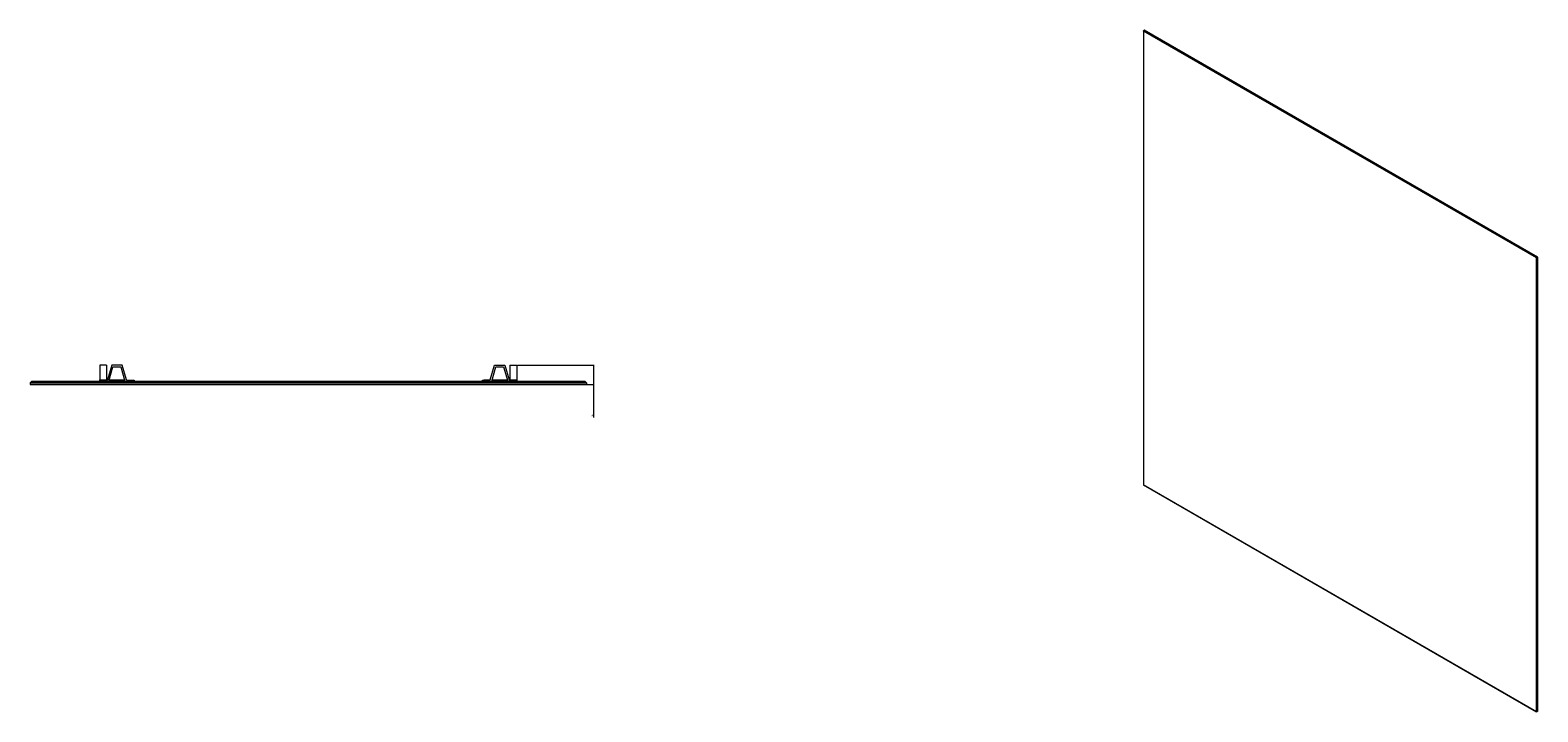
# Model space of a CAD drawing. Header units: millimetres. Extents: x -1730 to 438, y -395 to 1921.
# Tile 1 of 3: x -1730 to 438, y -395 to 586. Entities that reach past the tile are written whole.
import ezdxf

# ---------------------------------------------------------------- set-up
doc = ezdxf.new("R2010")
doc.units = ezdxf.units.MM
doc.styles.add('SLDTEXTSTYLE0', font='TXT', dxfattribs={"width": 0.605})
doc.dimstyles.new('SLDDIMSTYLE0', dxfattribs={"dimtxt": 2.311487, "dimasz": 2.5, "dimexe": 0, "dimexo": 0.0625, "dimgap": 0.577872, "dimtad": 1, "dimtoh": 1, "dimrnd": 1e-09, "dimzin": 12, "dimdsep": 46, "dimtxsty": 'SLDTEXTSTYLE0', "dimsah": 1, "dimcen": 0.09, "dimadec": 0, "dimazin": 0, "dimtfac": 1, "dimtofl": 0, "dimtmove": 0, "dimatfit": 3, "dimfxl": 1, "dimfrac": 2, "dimtolj": 1, "dimtzin": 12, "dimarcsym": 0})

# ---------------------------------------------------------------- blocks, each defined once
blk = doc.blocks.new('*D3')
at = {"color": 7, "linetype": 'Continuous', "lineweight": 0}
for p, q in [((-1029.1, 104.3), (-919.1, 104.3)), ((-920.1, 104.3), (-920.1, 76.3)), ((-929.3, 76.3), (-919.1, 76.3)), ((-920.1, 76.3), (-920.1, 28.9))]:
    blk.add_line(p, q, dxfattribs=at)
for points in [[(-920.1, 104.3), (-920.4, 101.8), (-919.8, 101.8)], [(-920.1, 76.3), (-919.8, 78.8), (-920.4, 78.8)]]:
    blk.add_solid(points, dxfattribs=at)
at = {"color": 7, "linetype": 'Continuous', "lineweight": 0, "insert": (-923.1, 30.5), "char_height": 2.38, "attachment_point": 1, "rotation": 90, "style": 'SLDTEXTSTYLE0'}
blk.add_mtext('28', dxfattribs=at)

msp = doc.modelspace()

# ---------------------------------------------------------------- linework, layer by layer
at = {"color": 7, "linetype": 'Continuous', "lineweight": 15}
for p, q in [((-127.539, 586.096), (-129.166, 585.157)), ((438.146, 259.533), (-127.539, 586.096)), ((-129.166, 585.157), (436.52, 258.594)), ((436.237, 258.431), (-129.166, 584.83)), ((438.146, 259.533), (436.52, 258.594)), ((438.146, -393.7), (438.146, 259.533)), ((-1630.079, 104.255), (-1630.079, 82.827)), ((-1620.079, 104.255), (-1630.079, 104.255)), ((-1620.079, 104.255), (-1620.079, 82.827)), ((-1612.829, 104.255), (-1618.978, 82.827)), ((-1616.829, 81.255), (-1610.945, 101.755)), ((-1597.829, 104.255), (-1612.829, 104.255)), ((-1599.712, 101.755), (-1593.829, 81.255)), ((-1591.679, 82.827), (-1597.829, 104.255)), ((-1068.478, 82.827), (-1062.329, 104.255)), ((-1066.329, 81.255), (-1060.445, 101.755)), ((-1062.329, 104.255), (-1047.329, 104.255)), ((-1049.212, 101.755), (-1043.329, 81.255)), ((-1047.329, 104.255), (-1041.179, 82.827)), ((-1040.079, 104.255), (-1040.079, 82.827)), ((-1040.079, 104.255), (-1030.079, 104.255)), ((-1030.079, 104.255), (-1030.079, 82.827)), ((-1727.579, 81.255), (-1730.079, 78.755)), ((-1730.079, 78.755), (-1730.079, 76.455)), ((-930.079, 78.755), (-1730.079, 78.755)), ((-1730.079, 76.455), (-930.079, 76.455)), ((-930.279, 76.255), (-1729.879, 76.255)), ((-1727.579, 81.255), (-932.579, 81.255)), ((-1628.079, 82.755), (-1619.074, 82.755)), ((-1594.259, 82.755), (-1616.398, 82.755)), ((-1591.583, 82.755), (-1582.579, 82.755)), ((-1582.579, 81.255), (-1582.579, 82.755)), ((-1582.579, 82.755), (-1580.579, 82.755)), ((-1580.579, 82.755), (-1580.579, 81.255)), ((-1079.579, 81.255), (-1079.579, 82.755)), ((-1079.579, 82.755), (-1077.579, 82.755)), ((-1077.579, 82.755), (-1077.579, 81.255)), ((-1068.574, 82.755), (-1077.579, 82.755)), ((-1043.759, 82.755), (-1065.898, 82.755)), ((-1032.079, 82.755), (-1041.083, 82.755)), ((-930.079, 78.755), (-932.579, 81.255)), ((-930.079, 78.755), (-930.079, 76.455)), ((-129.166, -68.076), (436.237, -394.476)), ((436.52, -394.639), (-129.166, -68.076)), ((436.52, -388.679), (436.237, -388.515)), ((436.237, -392.598), (436.52, -392.761)), ((438.146, -393.7), (436.52, -394.639))]:
    msp.add_line(p, q, dxfattribs=at)
at = {"color": 142, "linetype": 'Continuous', "lineweight": 0, "true_color": 0x0080c0}
for p, q in [((-129.166, 584.83), (-129.166, 585.157)), ((-129.166, 584.83), (-129.166, -68.076)), ((436.52, 258.594), (436.237, 258.431)), ((436.237, -394.476), (436.237, 258.431)), ((436.52, 258.594), (436.52, -394.639)), ((-1610.945, 101.755), (-1599.712, 101.755)), ((-1060.445, 101.755), (-1049.212, 101.755)), ((-1729.879, 76.255), (-1730.079, 76.455)), ((-1630.079, 82.755), (-1630.079, 82.827)), ((-1630.079, 82.827), (-1620.079, 82.827)), ((-1630.079, 82.755), (-1628.079, 82.755)), ((-1630.079, 81.255), (-1630.079, 82.755)), ((-1628.079, 82.755), (-1628.079, 81.255)), ((-1620.079, 82.827), (-1620.079, 82.755)), ((-1607.338, 82.855), (-1603.32, 82.855)), ((-1056.973, 82.855), (-1056.973, 82.755)), ((-1056.838, 82.855), (-1052.82, 82.855)), ((-1056.7, 82.855), (-1056.7, 82.755)), ((-1040.079, 82.755), (-1040.079, 82.827)), ((-1040.079, 82.827), (-1030.079, 82.827)), ((-1032.079, 81.255), (-1032.079, 82.755)), ((-1032.079, 82.755), (-1030.079, 82.755)), ((-1030.079, 82.827), (-1030.079, 82.755)), ((-1030.079, 82.755), (-1030.079, 81.255)), ((-930.079, 76.455), (-930.279, 76.255)), ((-129.166, -68.076), (-129.166, -68.076)), ((436.52, -394.639), (436.237, -394.476))]:
    msp.add_line(p, q, dxfattribs=at)
for centre, start, end in [((-1619.074, 82.855), 270, 343.986701), ((-1591.583, 82.855), 196.013299, 270), ((-1068.574, 82.855), 270, 343.986701), ((-1041.083, 82.855), 196.013299, 270)]:
    msp.add_arc(centre, 0.1, start, end, dxfattribs=at)
msp.add_open_spline([(-1056.973, 82.855), (-1056.949, 82.855), (-1056.901, 82.855), (-1056.831, 82.855), (-1056.763, 82.855), (-1056.721, 82.855), (-1056.7, 82.855)], degree=3, knots=[0, 0, 0, 0, 0.25258422, 0.49909539, 0.74711868, 1, 1, 1, 1], dxfattribs=at)

# ---------------------------------------------------------------- dimensions: what is measured, and where the dimension line sits
at = {"color": 7, "linetype": 'Continuous', "lineweight": 0}
dim = msp.add_linear_dim(base=(-920.079, 76.255), p1=(-1030.079, 104.255), p2=(-930.279, 76.255), angle=90, dimstyle='SLDDIMSTYLE0', dxfattribs=at)
dim.commit()
dim.dimension.update_dxf_attribs({"geometry": '*D3', "text_midpoint": (-920.079, 32.255), "dimtype": 160})

doc.saveas('drawing.dxf')
